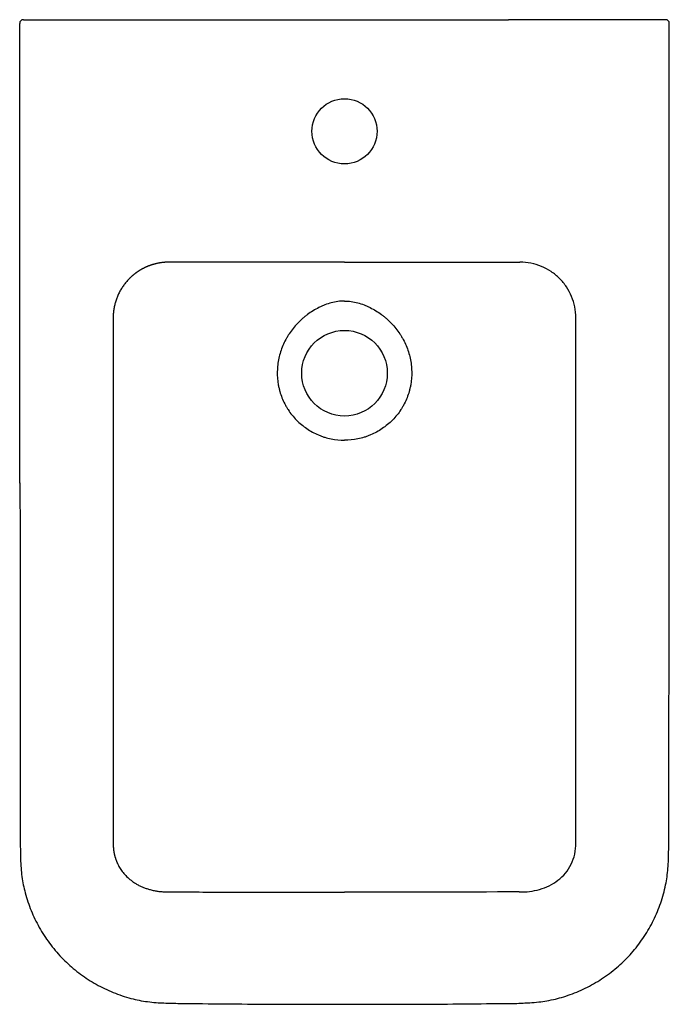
# Model space of a CAD drawing. Header units: millimetres. Extents: x 7525.839 to 7526.189, y 2729.878 to 2730.407.
import ezdxf

# ---------------------------------------------------------------- set-up
doc = ezdxf.new("R2010")
doc.units = ezdxf.units.MM
doc.layers.add('SANINDUSA', color=3, linetype='Continuous')

msp = doc.modelspace()

# ---------------------------------------------------------------- linework, layer by layer
at = {"layer": 'SANINDUSA'}
for p, q in [((7525.847283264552, 2730.407156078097), (7525.925808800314, 2730.407156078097)), ((7525.925808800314, 2730.407156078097), (7526.101991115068, 2730.407156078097)), ((7526.18051665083, 2730.407156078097), (7526.101991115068, 2730.407156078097))]:
    msp.add_line(p, q, dxfattribs=at)
for centre, radius in [((7526.013899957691, 2730.347156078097), 0.0175), ((7526.013899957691, 2730.217156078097), 0.02299999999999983)]:
    msp.add_circle(centre, radius, dxfattribs=at)
for centre, radius, start, end in [((7525.841291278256, 2730.405157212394), 0.001998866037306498, 90.03314798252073, 180.0331904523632), ((7526.186508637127, 2730.405157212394), 0.001998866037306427, 359.9668095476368, 89.96685201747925)]:
    msp.add_arc(centre, radius, start, end, dxfattribs=at)
for points, knots in [([(7525.841290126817, 2730.407156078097), (7525.841270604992, 2730.407156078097), (7525.841292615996, 2730.407156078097), (7525.841385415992, 2730.407156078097), (7525.841426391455, 2730.407156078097), (7525.841528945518, 2730.407156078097), (7525.841590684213, 2730.407156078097), (7525.841802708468, 2730.407156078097), (7525.841980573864, 2730.407156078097), (7525.84230212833, 2730.407156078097), (7525.842419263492, 2730.407156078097), (7525.842668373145, 2730.407156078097), (7525.842800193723, 2730.407156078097), (7525.843216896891, 2730.407156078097), (7525.843522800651, 2730.407156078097), (7525.844193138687, 2730.407156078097), (7525.844546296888, 2730.407156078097), (7525.845101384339, 2730.407156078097), (7525.845290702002, 2730.407156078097), (7525.845678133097, 2730.407156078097), (7525.845876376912, 2730.407156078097), (7525.846472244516, 2730.407156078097), (7525.84687496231, 2730.407156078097), (7525.847283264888, 2730.407156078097)], [0, 0, 0, 0, 0.1250000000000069, 0.1250000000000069, 0.1875000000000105, 0.1875000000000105, 0.2500000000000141, 0.2500000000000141, 0.3750000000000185, 0.3750000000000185, 0.4375000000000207, 0.4375000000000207, 0.500000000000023, 0.500000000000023, 0.6250000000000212, 0.6250000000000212, 0.7500000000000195, 0.7500000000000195, 0.8125000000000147, 0.8125000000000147, 0.8750000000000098, 0.8750000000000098, 1, 1, 1, 1]), ([(7526.186509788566, 2730.407156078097), (7526.186529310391, 2730.407156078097), (7526.186507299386, 2730.407156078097), (7526.186414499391, 2730.407156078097), (7526.186373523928, 2730.407156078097), (7526.186270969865, 2730.407156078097), (7526.186209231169, 2730.407156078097), (7526.185997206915, 2730.407156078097), (7526.185819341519, 2730.407156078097), (7526.185497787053, 2730.407156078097), (7526.18538065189, 2730.407156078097), (7526.185131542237, 2730.407156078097), (7526.18499972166, 2730.407156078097), (7526.184583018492, 2730.407156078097), (7526.184277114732, 2730.407156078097), (7526.183606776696, 2730.407156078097), (7526.183253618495, 2730.407156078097), (7526.182698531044, 2730.407156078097), (7526.182509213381, 2730.407156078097), (7526.182121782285, 2730.407156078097), (7526.18192353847, 2730.407156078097), (7526.181327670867, 2730.407156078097), (7526.180924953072, 2730.407156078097), (7526.180516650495, 2730.407156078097)], [0, 0, 0, 0, 0.1250000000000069, 0.1250000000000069, 0.1875000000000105, 0.1875000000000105, 0.2500000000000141, 0.2500000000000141, 0.3750000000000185, 0.3750000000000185, 0.4375000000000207, 0.4375000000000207, 0.500000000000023, 0.500000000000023, 0.6250000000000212, 0.6250000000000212, 0.7500000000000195, 0.7500000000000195, 0.8125000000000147, 0.8125000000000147, 0.8750000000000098, 0.8750000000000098, 1, 1, 1, 1]), ([(7525.839440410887, 2730.158031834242), (7525.839431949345, 2730.166170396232), (7525.839346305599, 2730.248545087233), (7525.839317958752, 2730.33091985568), (7525.839292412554, 2730.405156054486)], [0, 0, 0, 0, 0.09879930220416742, 0.9999999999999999, 0.9999999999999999, 0.9999999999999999, 0.9999999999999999]), ([(7526.188095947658, 2729.957688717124), (7526.188126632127, 2729.958788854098), (7526.188220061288, 2729.962138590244), (7526.188179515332, 2729.969516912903), (7526.188476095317, 2730.081650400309), (7526.188479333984, 2730.191538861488), (7526.188482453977, 2730.297400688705)], [0, 0, 0, 0, 0.009718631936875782, 0.02959163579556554, 0.06515023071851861, 1, 1, 1, 1]), ([(7525.919562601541, 2730.276848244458), (7525.919395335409, 2730.276847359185), (7525.919061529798, 2730.276845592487), (7525.91856204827, 2730.276832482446), (7525.918065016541, 2730.276811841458), (7525.917570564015, 2730.276783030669), (7525.917078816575, 2730.27674636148), (7525.916589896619, 2730.276701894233), (7525.916103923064, 2730.276649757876), (7525.915621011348, 2730.27659006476), (7525.915141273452, 2730.2765229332), (7525.914664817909, 2730.276448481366), (7525.914191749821, 2730.276366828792), (7525.913722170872, 2730.276278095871), (7525.913256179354, 2730.276182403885), (7525.912793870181, 2730.276079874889), (7525.912335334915, 2730.27597063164), (7525.911880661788, 2730.275854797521), (7525.911429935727, 2730.27573249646), (7525.910983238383, 2730.275603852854), (7525.910540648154, 2730.275468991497), (7525.910102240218, 2730.27532803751), (7525.909668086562, 2730.275181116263), (7525.909238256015, 2730.275028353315), (7525.908812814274, 2730.274869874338), (7525.908391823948, 2730.274705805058), (7525.907975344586, 2730.274536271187), (7525.907563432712, 2730.274361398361), (7525.907156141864, 2730.274181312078), (7525.906753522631, 2730.273996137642), (7525.906355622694, 2730.273806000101), (7525.905962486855, 2730.273611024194), (7525.90557415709, 2730.273411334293), (7525.905190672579, 2730.273207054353), (7525.904812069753, 2730.272998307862), (7525.904438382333, 2730.272785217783), (7525.904069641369, 2730.272567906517), (7525.903705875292, 2730.272346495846), (7525.903347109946, 2730.272121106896), (7525.902993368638, 2730.271891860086), (7525.90264467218, 2730.271658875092), (7525.902301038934, 2730.271422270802), (7525.901962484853, 2730.27118216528), (7525.901629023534, 2730.270938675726), (7525.90130066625, 2730.27069191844), (7525.900977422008, 2730.270442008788), (7525.900659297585, 2730.270189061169), (7525.900346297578, 2730.26993318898), (7525.90003842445, 2730.269674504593), (7525.899735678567, 2730.269413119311), (7525.899438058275, 2730.269149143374), (7525.899145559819, 2730.268882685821), (7525.898858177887, 2730.268613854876), (7525.898575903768, 2730.268342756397), (7525.898138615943, 2730.267911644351), (7525.897556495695, 2730.267309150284), (7525.896846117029, 2730.266519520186), (7525.896164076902, 2730.265704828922), (7525.895511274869, 2730.264866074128), (7525.894888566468, 2730.264004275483), (7525.894296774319, 2730.263120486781), (7525.89373668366, 2730.262215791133), (7525.893209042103, 2730.261291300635), (7525.892714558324, 2730.260348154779), (7525.892253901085, 2730.259387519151), (7525.891827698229, 2730.258410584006), (7525.891436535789, 2730.257418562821), (7525.891080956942, 2730.256412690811), (7525.89076146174, 2730.255394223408), (7525.890478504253, 2730.254364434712), (7525.89023249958, 2730.253324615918), (7525.890023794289, 2730.252276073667), (7525.8898527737, 2730.251220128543), (7525.889719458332, 2730.250158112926), (7525.889625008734, 2730.249091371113), (7525.889566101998, 2730.248021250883), (7525.889559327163, 2730.247306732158), (7525.889555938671, 2730.2469493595)], [0, 0, 0, 0, 0.01066448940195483, 0.02128264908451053, 0.0318544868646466, 0.04238001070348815, 0.05285922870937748, 0.06329214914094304, 0.07367878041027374, 0.0840191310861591, 0.09431320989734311, 0.1045610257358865, 0.1147625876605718, 0.1249179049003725, 0.1350269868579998, 0.1450898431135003, 0.1551064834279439, 0.1650769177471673, 0.1750011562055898, 0.1848792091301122, 0.1947110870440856, 0.2044968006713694, 0.2142363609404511, 0.2239297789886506, 0.2335770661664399, 0.2431782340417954, 0.2527332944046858, 0.2622422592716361, 0.2717051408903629, 0.2811219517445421, 0.290492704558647, 0.2998174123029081, 0.3090960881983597, 0.3183287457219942, 0.3275153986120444, 0.336656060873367, 0.3457507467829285, 0.3547994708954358, 0.3638022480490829, 0.3727590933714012, 0.3816700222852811, 0.3905350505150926, 0.3993541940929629, 0.4081274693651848, 0.4168548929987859, 0.4255364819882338, 0.4341722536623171, 0.4427622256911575, 0.4513064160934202, 0.4598048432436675, 0.4682575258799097, 0.4766644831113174, 0.4850257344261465, 0.4933412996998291, 0.5016111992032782, 0.52416754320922, 0.5467306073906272, 0.5693007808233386, 0.5918784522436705, 0.6144640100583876, 0.6370578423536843, 0.6596603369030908, 0.6822718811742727, 0.7048928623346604, 0.7275236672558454, 0.7501646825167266, 0.7728162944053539, 0.795478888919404, 0.8181528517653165, 0.840838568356, 0.8635364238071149, 0.8862468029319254, 0.9089700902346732, 0.9317066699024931, 0.9544569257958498, 0.977221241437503, 1, 1, 1, 1]), ([(7526.013899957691, 2730.276921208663), (7526.007598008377, 2730.276920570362), (7525.99503361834, 2730.276919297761), (7525.976213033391, 2730.276909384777), (7525.957412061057, 2730.276894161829), (7525.938530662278, 2730.276873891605), (7525.925905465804, 2730.276856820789), (7525.919562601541, 2730.276848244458)], [0, 0, 0, 0, 0.2004066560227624, 0.3995569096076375, 0.5985086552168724, 0.7982918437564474, 1, 1, 1, 1]), ([(7526.138243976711, 2730.2469493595), (7526.138245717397, 2730.248926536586), (7526.138053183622, 2730.25086821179), (7526.13729696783, 2730.254684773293), (7526.136724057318, 2730.256579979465), (7526.135226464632, 2730.260195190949), (7526.134309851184, 2730.261909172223), (7526.13214190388, 2730.265154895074), (7526.130880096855, 2730.26669101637), (7526.128122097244, 2730.269445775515), (7526.126615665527, 2730.270683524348), (7526.123337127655, 2730.272873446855), (7526.121598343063, 2730.273800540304), (7526.116181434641, 2730.276045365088), (7526.112210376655, 2730.276846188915), (7526.108237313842, 2730.276848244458)], [0, 0, 0, 0, 0.125, 0.125, 0.25, 0.25, 0.375, 0.375, 0.5, 0.5, 0.625, 0.625, 0.75, 0.75, 1, 1, 1, 1]), ([(7526.013899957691, 2730.255935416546), (7526.011466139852, 2730.255935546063), (7526.009108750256, 2730.255591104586), (7526.005658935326, 2730.25467482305), (7526.004523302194, 2730.254302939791), (7526.002838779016, 2730.253655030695), (7526.002280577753, 2730.253423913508), (7526.001182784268, 2730.252938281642), (7526.000641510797, 2730.252683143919), (7525.997971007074, 2730.251349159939), (7525.995947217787, 2730.250098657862), (7525.993548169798, 2730.248320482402), (7525.993075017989, 2730.24795390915), (7525.992142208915, 2730.247198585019), (7525.991681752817, 2730.246809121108), (7525.990326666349, 2730.24561165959), (7525.989463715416, 2730.244779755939), (7525.986994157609, 2730.242185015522), (7525.985505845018, 2730.240323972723), (7525.983852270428, 2730.23782640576), (7525.983531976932, 2730.237318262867), (7525.982912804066, 2730.236284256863), (7525.982613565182, 2730.235757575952), (7525.981757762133, 2730.234167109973), (7525.981239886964, 2730.233088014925), (7525.979842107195, 2730.229795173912), (7525.979116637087, 2730.227526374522), (7525.978353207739, 2730.224007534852), (7525.978152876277, 2730.222808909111), (7525.977872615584, 2730.220421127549), (7525.977791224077, 2730.219228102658), (7525.977720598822, 2730.215651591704), (7525.977903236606, 2730.213270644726), (7525.978434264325, 2730.210298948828), (7525.978555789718, 2730.209705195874), (7525.978826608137, 2730.208531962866), (7525.978976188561, 2730.207950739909), (7525.979466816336, 2730.206223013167), (7525.979849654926, 2730.205092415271), (7525.98072588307, 2730.202873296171), (7525.981219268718, 2730.201784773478), (7525.982043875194, 2730.20018416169), (7525.982332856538, 2730.199655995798), (7525.98293963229, 2730.198610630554), (7525.983256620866, 2730.198094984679), (7525.984895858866, 2730.195572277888), (7525.986390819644, 2730.193710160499), (7525.988903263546, 2730.191146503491), (7525.989786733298, 2730.190329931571), (7525.991644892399, 2730.188778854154), (7525.992605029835, 2730.188056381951), (7525.995575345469, 2730.186042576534), (7525.997674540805, 2730.184903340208), (7526.00045025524, 2730.183738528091), (7526.001014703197, 2730.183518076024), (7526.002150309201, 2730.183107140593), (7526.00272086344, 2730.182916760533), (7526.004440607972, 2730.182389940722), (7526.005597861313, 2730.182097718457), (7526.009101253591, 2730.181394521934), (7526.01147871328, 2730.181155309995), (7526.013899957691, 2730.181156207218)], [0, 0, 0, 0, 0.0624999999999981, 0.0624999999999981, 0.09374999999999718, 0.09374999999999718, 0.1093749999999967, 0.1093749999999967, 0.1249999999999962, 0.1249999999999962, 0.1874999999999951, 0.1874999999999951, 0.2031249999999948, 0.2031249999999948, 0.2187499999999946, 0.2187499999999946, 0.2499999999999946, 0.2499999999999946, 0.312499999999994, 0.312499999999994, 0.3281249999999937, 0.3281249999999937, 0.3437499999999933, 0.3437499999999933, 0.3749999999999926, 0.3749999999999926, 0.4374999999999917, 0.4374999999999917, 0.4687499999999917, 0.4687499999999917, 0.4999999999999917, 0.4999999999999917, 0.5624999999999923, 0.5624999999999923, 0.5781249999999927, 0.5781249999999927, 0.5937499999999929, 0.5937499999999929, 0.6249999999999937, 0.6249999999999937, 0.6562499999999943, 0.6562499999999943, 0.6718749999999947, 0.6718749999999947, 0.6874999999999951, 0.6874999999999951, 0.749999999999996, 0.749999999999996, 0.7812499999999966, 0.7812499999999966, 0.812499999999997, 0.812499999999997, 0.8749999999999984, 0.8749999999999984, 0.8906249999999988, 0.8906249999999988, 0.9062499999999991, 0.9062499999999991, 0.9374999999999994, 0.9374999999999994, 1, 1, 1, 1]), ([(7526.013899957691, 2730.255935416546), (7526.01633377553, 2730.255935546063), (7526.018691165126, 2730.255591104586), (7526.022140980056, 2730.25467482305), (7526.023276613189, 2730.254302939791), (7526.024961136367, 2730.253655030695), (7526.02551933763, 2730.253423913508), (7526.026617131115, 2730.252938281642), (7526.027158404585, 2730.252683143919), (7526.029828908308, 2730.251349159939), (7526.031852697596, 2730.250098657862), (7526.034251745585, 2730.248320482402), (7526.034724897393, 2730.24795390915), (7526.035657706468, 2730.247198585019), (7526.036118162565, 2730.246809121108), (7526.037473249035, 2730.24561165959), (7526.038336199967, 2730.244779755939), (7526.040805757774, 2730.242185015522), (7526.042294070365, 2730.240323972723), (7526.043947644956, 2730.23782640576), (7526.044267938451, 2730.237318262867), (7526.044887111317, 2730.236284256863), (7526.0451863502, 2730.235757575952), (7526.046042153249, 2730.234167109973), (7526.046560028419, 2730.233088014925), (7526.047957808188, 2730.229795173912), (7526.048683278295, 2730.227526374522), (7526.049446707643, 2730.224007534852), (7526.049647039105, 2730.222808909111), (7526.049927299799, 2730.220421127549), (7526.050008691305, 2730.219228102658), (7526.05007931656, 2730.215651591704), (7526.049896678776, 2730.213270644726), (7526.049365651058, 2730.210298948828), (7526.049244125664, 2730.209705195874), (7526.048973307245, 2730.208531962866), (7526.048823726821, 2730.207950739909), (7526.048333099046, 2730.206223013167), (7526.047950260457, 2730.205092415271), (7526.047074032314, 2730.202873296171), (7526.046580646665, 2730.201784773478), (7526.045756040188, 2730.20018416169), (7526.045467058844, 2730.199655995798), (7526.044860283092, 2730.198610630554), (7526.044543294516, 2730.198094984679), (7526.042904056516, 2730.195572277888), (7526.041409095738, 2730.193710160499), (7526.038896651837, 2730.191146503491), (7526.038013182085, 2730.190329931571), (7526.036155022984, 2730.188778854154), (7526.035194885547, 2730.188056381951), (7526.032224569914, 2730.186042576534), (7526.030125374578, 2730.184903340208), (7526.027349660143, 2730.183738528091), (7526.026785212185, 2730.183518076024), (7526.025649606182, 2730.183107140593), (7526.025079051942, 2730.182916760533), (7526.023359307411, 2730.182389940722), (7526.02220205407, 2730.182097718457), (7526.018698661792, 2730.181394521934), (7526.016321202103, 2730.181155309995), (7526.013899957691, 2730.181156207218)], [0, 0, 0, 0, 0.06249999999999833, 0.06249999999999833, 0.09374999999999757, 0.09374999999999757, 0.1093749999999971, 0.1093749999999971, 0.1249999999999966, 0.1249999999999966, 0.1874999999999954, 0.1874999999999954, 0.2031249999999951, 0.2031249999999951, 0.2187499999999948, 0.2187499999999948, 0.2499999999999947, 0.2499999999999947, 0.3124999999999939, 0.3124999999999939, 0.3281249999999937, 0.3281249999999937, 0.3437499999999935, 0.3437499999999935, 0.3749999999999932, 0.3749999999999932, 0.4374999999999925, 0.4374999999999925, 0.4687499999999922, 0.4687499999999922, 0.4999999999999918, 0.4999999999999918, 0.5624999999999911, 0.5624999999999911, 0.5781249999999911, 0.5781249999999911, 0.5937499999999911, 0.5937499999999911, 0.6249999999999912, 0.6249999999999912, 0.6562499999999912, 0.6562499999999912, 0.6718749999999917, 0.6718749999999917, 0.687499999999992, 0.687499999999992, 0.7499999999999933, 0.7499999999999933, 0.7812499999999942, 0.7812499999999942, 0.8124999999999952, 0.8124999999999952, 0.8749999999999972, 0.8749999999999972, 0.8906249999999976, 0.8906249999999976, 0.9062499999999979, 0.9062499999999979, 0.9374999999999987, 0.9374999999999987, 1, 1, 1, 1]), ([(7525.8394226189, 2730.158200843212), (7525.83953875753, 2730.115223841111), (7525.839712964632, 2730.050758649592), (7525.839372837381, 2729.983918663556), (7525.839659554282, 2729.960060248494), (7525.839688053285, 2729.957688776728)], [0, 0, 0, 0, 0.6430140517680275, 0.9645164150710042, 1, 1, 1, 1]), ([(7525.889536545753, 2729.964753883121), (7525.889536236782, 2729.964614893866), (7525.889535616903, 2729.964336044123), (7525.889542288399, 2729.963915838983), (7525.889554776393, 2729.963492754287), (7525.889573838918, 2729.963066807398), (7525.889599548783, 2729.962638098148), (7525.88963216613, 2729.96220671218), (7525.889671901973, 2729.961772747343), (7525.889718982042, 2729.961336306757), (7525.889773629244, 2729.960897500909), (7525.889836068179, 2729.960456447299), (7525.889906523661, 2729.960013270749), (7525.889985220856, 2729.959568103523), (7525.890072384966, 2729.959121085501), (7525.890168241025, 2729.958672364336), (7525.890273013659, 2729.958222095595), (7525.890386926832, 2729.957770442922), (7525.890510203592, 2729.957317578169), (7525.890643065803, 2729.956863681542), (7525.890785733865, 2729.956408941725), (7525.890938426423, 2729.955953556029), (7525.891101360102, 2729.955497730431), (7525.891274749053, 2729.955041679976), (7525.891458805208, 2729.954585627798), (7525.891653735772, 2729.954129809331), (7525.891859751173, 2729.953674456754), (7525.892366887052, 2729.952613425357), (7525.893300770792, 2729.950942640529), (7525.894866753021, 2729.948739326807), (7525.896814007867, 2729.946574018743), (7525.898759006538, 2729.944876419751), (7525.900564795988, 2729.94357358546), (7525.902128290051, 2729.942592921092), (7525.903787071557, 2729.941705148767), (7525.905498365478, 2729.940928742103), (7525.907214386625, 2729.940272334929), (7525.908721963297, 2729.939799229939), (7525.909996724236, 2729.939461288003), (7525.911022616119, 2729.939220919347), (7525.912056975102, 2729.939010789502), (7525.913098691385, 2729.938830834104), (7525.914146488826, 2729.938681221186), (7525.91518107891, 2729.938564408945), (7525.916192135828, 2729.938478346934), (7525.917169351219, 2729.938419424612), (7525.918120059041, 2729.938385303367), (7525.919043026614, 2729.938371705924), (7525.919650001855, 2729.938379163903), (7525.919948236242, 2729.938382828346)], [0, 0, 0, 0, 0.008763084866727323, 0.01758109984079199, 0.02645806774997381, 0.03539793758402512, 0.04440458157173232, 0.05348179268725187, 0.0626332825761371, 0.071862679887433, 0.08117352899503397, 0.09056928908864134, 0.1000533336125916, 0.1096289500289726, 0.1192993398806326, 0.1290676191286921, 0.1389368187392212, 0.1489098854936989, 0.1589896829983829, 0.1691789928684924, 0.1794805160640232, 0.1898968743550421, 0.2004306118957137, 0.2110841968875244, 0.221860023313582, 0.2327604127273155, 0.2437876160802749, 0.2549438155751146, 0.3108809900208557, 0.3719806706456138, 0.4383969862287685, 0.5102518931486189, 0.5496176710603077, 0.5918376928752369, 0.6369149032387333, 0.6782135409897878, 0.719521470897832, 0.7608381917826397, 0.7841675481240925, 0.8073823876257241, 0.8304857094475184, 0.8534805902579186, 0.8763701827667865, 0.8991577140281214, 0.9206873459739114, 0.9415283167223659, 0.9616882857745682, 0.9811757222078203, 1, 1, 1, 1]), ([(7526.107851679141, 2729.938382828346), (7526.109714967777, 2729.938348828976), (7526.111555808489, 2729.938434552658), (7526.115206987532, 2729.938870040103), (7526.117040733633, 2729.939229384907), (7526.120588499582, 2729.940241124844), (7526.122299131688, 2729.940885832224), (7526.125605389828, 2729.942511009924), (7526.127191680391, 2729.943491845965), (7526.130102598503, 2729.945738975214), (7526.13145412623, 2729.947030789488), (7526.133850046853, 2729.949928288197), (7526.134879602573, 2729.951506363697), (7526.136564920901, 2729.954938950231), (7526.137218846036, 2729.956806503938), (7526.138071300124, 2729.960671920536), (7526.138276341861, 2729.962691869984), (7526.138263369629, 2729.964753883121)], [0, 0, 0, 0, 0.125, 0.125, 0.25, 0.25, 0.375, 0.375, 0.5, 0.5, 0.625, 0.625, 0.75, 0.75, 0.875, 0.875, 1, 1, 1, 1]), ([(7525.839694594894, 2729.957688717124), (7525.839701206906, 2729.957181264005), (7525.839729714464, 2729.954993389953), (7525.839959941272, 2729.951284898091), (7525.840444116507, 2729.946632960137), (7525.841213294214, 2729.942191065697), (7525.842284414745, 2729.937673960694), (7525.843674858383, 2729.933038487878), (7525.845409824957, 2729.928348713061), (7525.847439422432, 2729.923763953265), (7525.84975678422, 2729.919305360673), (7525.852352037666, 2729.914994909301), (7525.855213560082, 2729.910854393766), (7525.858328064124, 2729.906904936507), (7525.861681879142, 2729.903164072), (7525.865250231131, 2729.899662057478), (7525.86902558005, 2729.896405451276), (7525.872997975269, 2729.893389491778), (7525.8771763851, 2729.8906084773), (7525.881543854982, 2729.888077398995), (7525.886072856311, 2729.885816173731), (7525.89073268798, 2729.883842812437), (7525.895490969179, 2729.882171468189), (7525.900126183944, 2729.880869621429), (7525.904696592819, 2729.879871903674), (7525.90918657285, 2729.879220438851), (7525.913607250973, 2729.87881639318), (7525.916497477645, 2729.878704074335), (7525.917858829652, 2729.878651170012)], [0, 0, 0, 0, 0.01236840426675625, 0.05332612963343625, 0.09050126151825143, 0.1263119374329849, 0.1631103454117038, 0.2035871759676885, 0.2441860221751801, 0.2849021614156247, 0.3257088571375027, 0.3665737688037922, 0.4074499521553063, 0.448296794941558, 0.4890794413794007, 0.5298187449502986, 0.570067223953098, 0.6105159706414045, 0.6512999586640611, 0.6923203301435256, 0.733466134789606, 0.7745956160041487, 0.8155757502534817, 0.856298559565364, 0.8918639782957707, 0.9295135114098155, 0.9667995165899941, 1, 1, 1, 1]), ([(7526.109940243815, 2729.878664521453), (7526.111107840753, 2729.878702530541), (7526.113896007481, 2729.878793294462), (7526.118142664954, 2729.879168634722), (7526.122783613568, 2729.879812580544), (7526.127272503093, 2729.880770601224), (7526.131872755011, 2729.882040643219), (7526.136463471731, 2729.883613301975), (7526.141092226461, 2729.885527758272), (7526.145622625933, 2729.887739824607), (7526.150023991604, 2729.890238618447), (7526.154264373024, 2729.893008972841), (7526.15831296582, 2729.896032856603), (7526.162141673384, 2729.899288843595), (7526.165725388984, 2729.902757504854), (7526.169073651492, 2729.906437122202), (7526.172190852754, 2729.910324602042), (7526.175074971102, 2729.914423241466), (7526.177704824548, 2729.918707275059), (7526.180066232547, 2729.923157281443), (7526.182145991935, 2729.927752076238), (7526.183933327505, 2729.932469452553), (7526.185416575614, 2729.937287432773), (7526.186547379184, 2729.941977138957), (7526.187344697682, 2729.94655982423), (7526.187825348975, 2729.951109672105), (7526.188058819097, 2729.954837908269), (7526.188095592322, 2729.957064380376), (7526.188105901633, 2729.957688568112)], [0, 0, 0, 0, 0.0284689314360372, 0.06798247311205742, 0.103839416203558, 0.142601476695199, 0.17975394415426, 0.2200965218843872, 0.2607907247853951, 0.3017590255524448, 0.3428930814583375, 0.3840652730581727, 0.4251279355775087, 0.4659706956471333, 0.5064768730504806, 0.5466002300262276, 0.5871440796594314, 0.6278429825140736, 0.6686669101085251, 0.7095799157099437, 0.7505438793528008, 0.7915100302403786, 0.8324465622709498, 0.8733286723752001, 0.9090048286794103, 0.945730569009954, 0.9847856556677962, 1, 1, 1, 1]), ([(7525.919948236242, 2729.938382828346), (7525.9252107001, 2729.938368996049), (7525.935696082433, 2729.9383414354), (7525.951382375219, 2729.938306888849), (7525.967001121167, 2729.938278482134), (7525.982601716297, 2729.938257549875), (7525.998232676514, 2729.938243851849), (7526.008668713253, 2729.938242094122), (7526.013899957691, 2729.93824121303)], [0, 0, 0, 0, 0.1680385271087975, 0.3348143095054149, 0.5008851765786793, 0.6667654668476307, 0.8329604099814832, 1, 1, 1, 1]), ([(7525.917859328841, 2729.878609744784), (7525.919646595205, 2729.878573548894), (7525.924171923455, 2729.878481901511), (7525.944863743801, 2729.878284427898), (7525.975089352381, 2729.877982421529), (7526.002577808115, 2729.877983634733), (7526.013899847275, 2729.877984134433)], [0, 0, 0, 0, 0.0558378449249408, 0.1413804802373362, 0.6463488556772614, 1, 1, 1, 1]), ([(7526.013900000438, 2729.877989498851), (7526.023299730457, 2729.877988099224), (7526.048764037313, 2729.87798430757), (7526.077901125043, 2729.878145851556), (7526.100423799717, 2729.878499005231), (7526.106978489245, 2729.878464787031), (7526.109855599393, 2729.878608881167), (7526.109943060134, 2729.878613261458)], [0, 0, 0, 0, 0.2936033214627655, 0.7953850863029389, 0.9100218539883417, 0.9972647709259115, 1, 1, 1, 1])]:
    msp.add_open_spline(points, degree=3, knots=knots, dxfattribs=at)
for points, degree in [([(7526.18844771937, 2730.297050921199), (7526.188507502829, 2730.405156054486)], 1), ([(7526.013899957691, 2730.276914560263), (7526.045344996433, 2730.276914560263), (7526.076790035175, 2730.276892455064), (7526.108237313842, 2730.276848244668)], 3), ([(7525.889555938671, 2730.2469493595), (7525.889549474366, 2730.152937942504), (7525.889543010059, 2730.058807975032), (7525.889536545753, 2729.964753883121)], 3), ([(7526.138263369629, 2729.964753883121), (7526.138258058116, 2730.058818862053), (7526.138249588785, 2730.152884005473), (7526.138243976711, 2730.2469493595)], 3), ([(7526.107851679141, 2729.938382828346), (7526.076523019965, 2729.938297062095), (7526.045209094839, 2729.938242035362), (7526.013899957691, 2729.938241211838)], 3)]:
    msp.add_open_spline(points, degree=degree, dxfattribs=at)

doc.saveas('drawing.dxf')
